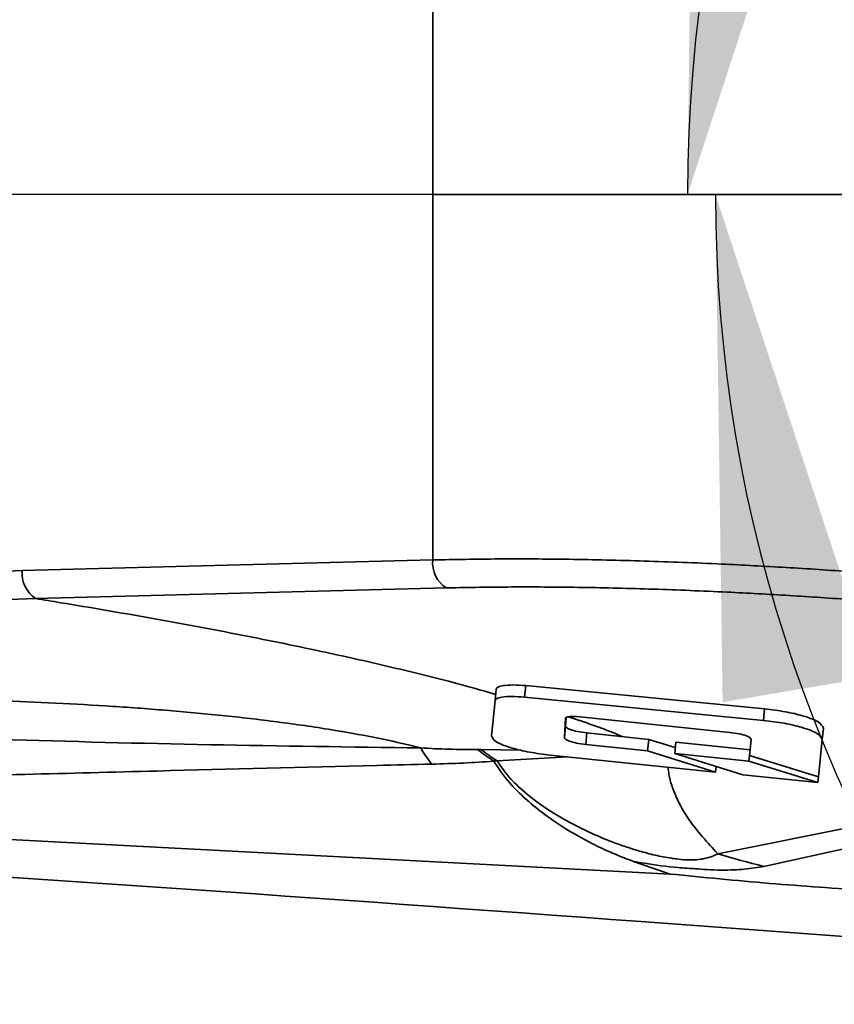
# Model space of a CAD drawing. Header units: millimetres. Extents: x 5 to 298, y 5 to 205.
# Tile 47 of 83: x 182 to 188, y 92 to 99. Entities that reach past the tile are written whole.
import ezdxf

# ---------------------------------------------------------------- set-up
doc = ezdxf.new("R2010")
doc.units = ezdxf.units.MM
doc.layers.add('图框', color=7, linetype='Continuous')
doc.styles.add('SLDTEXTSTYLE1', font='TXT', dxfattribs={"width": 0.7})
doc.dimstyles.new('SLDDIMSTYLE0', dxfattribs={"dimtxt": 3.5, "dimasz": 3.5, "dimexe": 0, "dimexo": 0.0625, "dimgap": 0.875, "dimtad": 0, "dimtih": 1, "dimtoh": 1, "dimlfac": 15, "dimrnd": 1e-09, "dimzin": 12, "dimdsep": 46, "dimtxsty": 'SLDTEXTSTYLE1', "dimsah": 1, "dimcen": 0, "dimadec": 0, "dimazin": 3, "dimtfac": 1, "dimtofl": 0, "dimtmove": 0, "dimatfit": 3, "dimfxl": 0, "dimfrac": 2, "dimtolj": 1, "dimtzin": 12, "dimarcsym": 0})
doc.dimstyles.new('SLDDIMSTYLE1', dxfattribs={"dimtxt": 3.5, "dimasz": 3.5, "dimexe": 0, "dimexo": 0.0625, "dimgap": 0.875, "dimtad": 2, "dimdec": 4, "dimlfac": 15, "dimzin": 12, "dimdsep": 46, "dimtxsty": 'SLDTEXTSTYLE1', "dimsah": 1, "dimcen": 0.09, "dimazin": 3, "dimtfac": 1, "dimtofl": 0, "dimtmove": 0, "dimatfit": 3, "dimfxl": 0, "dimfrac": 2, "dimtolj": 1, "dimtzin": 12, "dimarcsym": 0})

# ---------------------------------------------------------------- blocks, each defined once
blk = doc.blocks.new('_D')
at = {"layer": '图框'}
for p, q in [((226.9804, 97.965), (183.1844, 67.5289)), ((183.1844, 67.5289), (175.9792, 62.5216)), ((175.9792, 62.5216), (168.257, 62.5216))]:
    blk.add_line(p, q, dxfattribs=at)
blk.add_solid([(183.1844, 67.5289), (180.003, 65.9737), (180.6176, 65.0894)], dxfattribs=at)
at = {"layer": '图框', "insert": (168.257, 67.0334), "char_height": 3.5, "attachment_point": 1, "style": 'SLDTEXTSTYLE1'}
blk.add_mtext('R800', dxfattribs=at)
blk = doc.blocks.new('_D_1')
at = {"layer": '图框'}
blk.add_arc((226.9804, 97.965), 15.1471, 48, 180, dxfattribs=at)
for points in [[(237.1158, 109.2215), (234.5788, 111.692), (233.9535, 110.8152)], [(211.8333, 97.965), (212.7649, 101.3814), (211.6949, 101.5035)]]:
    blk.add_solid(points, dxfattribs=at)
at = {"layer": '图框', "insert": (230.5052, 117.6814), "char_height": 3.5, "attachment_point": 1, "rotation": 338.8311, "style": 'SLDTEXTSTYLE1'}
blk.add_mtext('132°', dxfattribs=at)
blk = doc.blocks.new('_D_2')
at = {"layer": '图框'}
blk.add_arc((226.9804, 97.965), 15.1471, 180, 312, dxfattribs=at)
for points in [[(211.8333, 97.965), (211.6949, 94.4265), (212.7649, 94.5485)], [(237.1158, 86.7085), (233.9535, 85.1147), (234.5788, 84.2379)]]:
    blk.add_solid(points, dxfattribs=at)
at = {"layer": '图框', "insert": (224.0515, 87.046), "char_height": 3.5, "attachment_point": 1, "rotation": 4.80347, "style": 'SLDTEXTSTYLE1'}
blk.add_mtext('132°', dxfattribs=at)
blk = doc.blocks.new('_D_3')
at = {"layer": '图框'}
blk.add_arc((196.9804, 97.965), 10.2891, 30, 180, dxfattribs=at)
for points in [[(205.8911, 103.1096), (204.086, 106.1561), (203.2537, 105.4727)], [(186.6913, 97.965), (187.7937, 101.3302), (186.7313, 101.5059)]]:
    blk.add_solid(points, dxfattribs=at)
at = {"layer": '图框', "insert": (188.8697, 110.9255), "char_height": 3.5, "attachment_point": 1, "rotation": 17.51959, "style": 'SLDTEXTSTYLE1'}
blk.add_mtext('150°', dxfattribs=at)
blk = doc.blocks.new('_D_4')
at = {"layer": '图框'}
blk.add_arc((196.9804, 97.965), 10.0943, 180, 330, dxfattribs=at)
for points in [[(186.8861, 97.965), (186.9365, 94.4242), (187.9984, 94.603)], [(205.7223, 92.9178), (203.078, 90.5625), (203.9083, 89.8766)]]:
    blk.add_solid(points, dxfattribs=at)
at = {"layer": '图框', "insert": (192.6903, 92.7255), "char_height": 3.5, "attachment_point": 1, "rotation": 355.16304, "style": 'SLDTEXTSTYLE1'}
blk.add_mtext('150°', dxfattribs=at)

msp = doc.modelspace()

# ---------------------------------------------------------------- linework, layer by layer
at = {"color": 7, "linetype": 'Continuous', "lineweight": 35}
for p, q in [((184.912505, 97.9649828), (184.912505, 100.5135531)), ((184.912505, 97.9649828), (188.7752988, 97.9649828)), ((184.912505, 95.4164124), (184.912505, 97.9649828)), ((182.0479561, 95.3416532), (184.912505, 95.4164124)), ((185.0074222, 95.2209329), (182.1410506, 95.1468542)), ((185.5539449, 94.4590371), (185.5621795, 94.539259)), ((187.2298706, 94.3773569), (185.5621795, 94.539259)), ((185.3478373, 94.4355473), (185.3560719, 94.5157692)), ((187.221636, 94.2971351), (185.5539449, 94.4590371)), ((185.3478373, 94.4355473), (185.3226427, 94.1901011)), ((185.8320009, 94.1776835), (185.8402687, 94.313944)), ((185.8402355, 94.2579054), (185.8438115, 94.3168394)), ((185.918315, 94.3229928), (186.9857042, 94.2134274)), ((187.221636, 94.2971351), (187.2298706, 94.3773569)), ((185.8320009, 94.1776835), (185.8402355, 94.2579054)), ((185.9812252, 94.1288695), (185.9894598, 94.2090913)), ((186.421483, 94.164745), (185.9894598, 94.2090913)), ((187.6321781, 94.1626203), (187.6404127, 94.2428421)), ((186.4132484, 94.0845232), (185.9812252, 94.1288695)), ((186.4132484, 94.0845232), (186.421483, 94.164745)), ((186.6061778, 94.1070761), (186.421483, 94.164745)), ((186.6018753, 94.065161), (186.6101099, 94.1453828)), ((187.1281199, 94.0922102), (186.6101099, 94.1453828)), ((187.1349248, 94.1645774), (187.1242943, 94.0515269)), ((187.6055054, 93.9027745), (187.6321781, 94.1626203)), ((185.2259723, 94.0949176), (185.2481843, 94.0944909)), ((185.7331337, 94.0549543), (186.8874169, 93.9364694)), ((186.8874169, 93.9364694), (186.4132484, 94.0845232)), ((186.6018753, 94.065161), (187.0775818, 93.9169494)), ((187.1202321, 94.0119527), (186.6018753, 94.065161)), ((187.1202321, 94.0119527), (187.1242943, 94.0515269)), ((187.1242943, 94.0515269), (187.6055054, 93.9027745)), ((185.3373722, 94.0145157), (185.3363585, 94.0144898)), ((185.3363585, 94.0144898), (185.3386513, 94.0123656)), ((185.3628337, 94.0152777), (185.3373722, 94.0145157)), ((186.8874169, 93.9364694), (186.8913686, 93.9749662)), ((187.6014407, 93.8631764), (187.1202321, 94.0119527)), ((187.0775818, 93.9169494), (187.6014407, 93.8631764)), ((187.6014407, 93.8631764), (187.6055054, 93.9027745)), ((186.5694237, 93.2249484), (177.5634993, 93.694236)), ((186.5694237, 93.2249484), (186.313546, 93.3133815)), ((187.93953, 92.7772203), (186.3648178, 92.8931966))]:
    msp.add_line(p, q, dxfattribs=at)
at = {"color": 8, "linetype": 'Continuous', "lineweight": 35}
for p, q in [((185.2481843, 94.0944909), (185.5276509, 94.0896467)), ((185.8548419, 94.0424612), (185.3628337, 94.0152777)), ((186.9038502, 93.3650767), (188.9707645, 93.7828105)), ((189.1750188, 93.7068726), (187.2236569, 93.2787733))]:
    msp.add_line(p, q, dxfattribs=at)
at = {"color": 7, "linetype": 'Continuous', "lineweight": 35}
for centre, radius, start, end in [((185.1200566, 95.3964076), 0.2085135, 174.49457056, 237.30425222), ((182.2577809, 95.3222841), 0.2107169, 174.72593119, 236.36038819), ((185.692479, 94.6060024), 0.9979484, 210.12197356, 217.97943296), ((186.0569763, 95.1425223), 1.3238257, 232.34173398, 238.37577671), ((137.3979761, -571.9727243), 666.6666667, 85.7878167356, 86.9288158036), ((188.8467344, 99.9289509), 6.8453812, 253.51142711, 256.28423302)]:
    msp.add_arc(centre, radius, start, end, dxfattribs=at)
for points, knots in [([(184.912505, 95.4164124), (185.0652496, 95.4193217), (185.3718453, 95.4251614), (185.8668339, 95.422039), (186.3868303, 95.4102786), (186.894619, 95.3903315), (187.3794173, 95.3646182), (187.8376724, 95.3346353), (188.3040576, 95.2988594), (188.6179497, 95.2697081), (188.7752988, 95.255095)], [0, 0, 0, 0, 0.134006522, 0.26898383, 0.407021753, 0.546115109, 0.658156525, 0.770755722, 0.885083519, 1, 1, 1, 1]), ([(180.3204496, 95.2170369), (180.6077267, 95.2473669), (181.1826439, 95.3080651), (181.7593972, 95.3304524), (182.0479561, 95.3416532)], [0, 0, 0, 0, 0.499684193, 1, 1, 1, 1]), ([(185.0074222, 95.2209329), (185.0208633, 95.2212728), (185.1776611, 95.2252384), (185.4878714, 95.2291621), (185.9578491, 95.2260549), (186.4514997, 95.2140359), (186.9363962, 95.1943329), (187.4019787, 95.16889), (187.8469577, 95.1389283), (188.2990613, 95.1032464), (188.6035652, 95.0741652), (188.7558173, 95.0596246)], [0, 0, 0, 0, 0.012333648, 0.143879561, 0.275426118, 0.410756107, 0.546086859, 0.658421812, 0.770757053, 0.885378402, 1, 1, 1, 1]), ([(182.1410506, 95.1468542), (181.8099098, 95.1341252), (181.1470579, 95.1086455), (180.4865923, 95.0340111), (180.1560754, 94.9966618)], [0, 0, 0, 0, 0.499569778, 1, 1, 1, 1]), ([(185.5621795, 94.539259), (185.5320582, 94.5414896), (185.4728229, 94.5458762), (185.4060324, 94.5408094), (185.3648178, 94.5304681), (185.3590216, 94.5207265), (185.3560719, 94.5157692)], [0, 0, 0, 0, 0.283702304, 0.557917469, 0.775028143, 1, 1, 1, 1]), ([(184.8292945, 94.1051894), (184.7429227, 94.125859), (184.5701143, 94.1672136), (184.3482495, 94.2082295), (184.0946738, 94.2502695), (183.8057881, 94.291264), (183.416679, 94.3353307), (183.0236733, 94.3709309), (182.4944584, 94.4088599), (181.8584812, 94.4388206), (181.1209997, 94.4566813), (180.653343, 94.4558926), (180.4194877, 94.4554983)], [0, 0, 0, 0, 0.067767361, 0.135585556, 0.159319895, 0.246226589, 0.333201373, 0.420195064, 0.507214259, 0.683637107, 0.841800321, 1, 1, 1, 1]), ([(185.5539449, 94.4590371), (185.5238236, 94.4612677), (185.4645882, 94.4656544), (185.3977978, 94.4605875), (185.3565832, 94.4502462), (185.3507869, 94.4405047), (185.3478373, 94.4355473)], [0, 0, 0, 0, 0.283702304, 0.557917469, 0.775028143, 1, 1, 1, 1]), ([(178.3853609, 94.3811583), (178.5870195, 94.3619089), (179.2709747, 94.2966214), (180.4402976, 94.2215202), (181.8976, 94.1612621), (183.3611215, 94.1242217), (184.3398447, 94.1115343), (184.8292945, 94.1051894)], [0, 0, 0, 0, 0.093970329, 0.318714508, 0.543736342, 0.771827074, 1, 1, 1, 1]), ([(185.8402687, 94.313944), (185.8419128, 94.3163121), (185.8451453, 94.3209683), (185.8660849, 94.3243762), (185.8914354, 94.3251441), (185.9092485, 94.3237184), (185.918315, 94.3229928)], [0, 0, 0, 0, 0.28376932, 0.557930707, 0.774995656, 1, 1, 1, 1]), ([(187.6404127, 94.2428421), (187.6333575, 94.2573501), (187.6194814, 94.2858844), (187.5103794, 94.3271081), (187.3755826, 94.3591249), (187.2790091, 94.3712085), (187.2298706, 94.3773569)], [0, 0, 0, 0, 0.283677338, 0.55793663, 0.775069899, 1, 1, 1, 1]), ([(185.9894598, 94.2090913), (185.9669187, 94.2120492), (185.9225846, 94.2178668), (185.8739763, 94.2317844), (185.8448854, 94.2456992), (185.8418036, 94.2537891), (185.8402355, 94.2579054)], [0, 0, 0, 0, 0.283673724, 0.557934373, 0.775068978, 1, 1, 1, 1]), ([(187.6321781, 94.1626203), (187.6251229, 94.1771283), (187.6112468, 94.2056626), (187.5021448, 94.2468863), (187.367348, 94.2789031), (187.2707744, 94.2909867), (187.221636, 94.2971351)], [0, 0, 0, 0, 0.283677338, 0.55793663, 0.775069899, 1, 1, 1, 1]), ([(185.3226427, 94.1901011), (185.3293358, 94.1755553), (185.342498, 94.1469505), (185.4515693, 94.1054944), (185.5867693, 94.0732826), (185.6837704, 94.0611357), (185.7331337, 94.0549543)], [0, 0, 0, 0, 0.28370633, 0.557918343, 0.775027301, 1, 1, 1, 1]), ([(185.9812252, 94.1288695), (185.9586841, 94.1318274), (185.91435, 94.137645), (185.8657417, 94.1515626), (185.8366508, 94.1654774), (185.833569, 94.1735672), (185.8320009, 94.1776835)], [0, 0, 0, 0, 0.283673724, 0.557934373, 0.775068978, 1, 1, 1, 1]), ([(186.9857042, 94.2134274), (187.0082595, 94.2104669), (187.0526227, 94.204644), (187.1012419, 94.1907127), (187.1303194, 94.1767876), (187.1333718, 94.168695), (187.1349248, 94.1645774)], [0, 0, 0, 0, 0.2836682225, 0.5579380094, 0.7750795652, 1, 1, 1, 1]), ([(184.8292945, 94.1051894), (184.8952296, 94.1013187), (185.0285773, 94.0934905), (185.1596898, 94.0944384), (185.2259723, 94.0949176)], [0, 0, 0, 0, 0.494460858, 1, 1, 1, 1]), ([(185.3363585, 94.0144898), (185.2995792, 94.0390899), (185.2617995, 94.0643592), (185.2268966, 94.0941293), (185.2259723, 94.0949176)], [0, 0, 0, 0, 0.973519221, 1, 1, 1, 1]), ([(184.9058644, 93.9918863), (184.7778269, 93.9887411), (184.137631, 93.9730152), (182.8816375, 93.9414331), (181.1430619, 93.8960856), (179.7344558, 93.8594069), (178.9432141, 93.8401974), (178.7576741, 93.8356929)], [0, 0, 0, 0, 0.06199684, 0.309988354, 0.609186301, 0.908357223, 1, 1, 1, 1]), ([(185.3386513, 94.0123656), (185.268855, 94.0075599), (185.1283209, 93.9978838), (184.980347, 93.9938944), (184.9058644, 93.9918863)], [0, 0, 0, 0, 0.496650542, 1, 1, 1, 1]), ([(186.313546, 93.3133815), (186.2568156, 93.3351631), (186.1432903, 93.3787512), (185.9766139, 93.4607911), (185.8098183, 93.5572149), (185.6607697, 93.6634574), (185.5417238, 93.764699), (185.4273292, 93.8807046), (185.3725055, 93.9621019), (185.3386513, 94.0123656)], [0, 0, 0, 0, 0.0967517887, 0.1936136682, 0.3475904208, 0.5016668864, 0.6395283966, 0.7774050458, 1, 1, 1, 1]), ([(185.3628337, 94.0152777), (185.3853194, 93.9815302), (185.4302869, 93.9140411), (185.542048, 93.8021145), (185.6994827, 93.6802661), (185.8903857, 93.5700976), (186.0793937, 93.4820562), (186.2217711, 93.4272593), (186.3528975, 93.3851984), (186.4600607, 93.3568394), (186.5509786, 93.3386721), (186.6238905, 93.3286133), (186.673436, 93.3238561), (186.7333473, 93.3224693), (186.7750222, 93.3266491), (186.843901, 93.3388189), (186.8764942, 93.3530948), (186.9038502, 93.3650767)], [0, 0, 0, 0, 0.128932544, 0.257842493, 0.417104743, 0.576162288, 0.657951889, 0.739580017, 0.780959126, 0.822196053, 0.858494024, 0.869310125, 0.889217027, 0.902851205, 0.925976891, 0.937871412, 1, 1, 1, 1]), ([(186.7480805, 93.2624467), (186.7480792, 93.2624467), (186.707789, 93.2641253), (186.5878653, 93.2721042), (186.4386507, 93.2913106), (186.3389402, 93.3089015), (186.313546, 93.3133815)], [0, 0, 0, 0, 0.000009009, 0.282507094, 0.817269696, 1, 1, 1, 1]), ([(186.5694237, 93.2249484), (186.8008531, 93.2021202), (187.2638145, 93.1564536), (187.7279873, 93.1254314), (187.9601251, 93.1099168)], [0, 0, 0, 0, 0.499889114, 1, 1, 1, 1]), ([(187.2236569, 93.2787733), (187.1807356, 93.2710325), (187.1200912, 93.2600955), (186.9858502, 93.2514571), (186.8684919, 93.2522651), (186.7740623, 93.2598697), (186.7480817, 93.2624466), (186.7480805, 93.2624467)], [0, 0, 0, 0, 0.357751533, 0.505474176, 0.863744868, 0.999993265, 1, 1, 1, 1])]:
    msp.add_open_spline(points, degree=3, knots=knots, dxfattribs=at)
at = {"color": 8, "linetype": 'Continuous', "lineweight": 35}
for points, knots in [([(182.1410506, 95.1468542), (182.1992616, 95.1373376), (182.4655443, 95.0938048), (182.9360638, 95.0131582), (183.5443666, 94.9004559), (184.1013192, 94.7873642), (184.6035593, 94.6745549), (185.01266, 94.5746372), (185.2523221, 94.5068309), (185.3522522, 94.4785582)], [0, 0, 0, 0, 0.050916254, 0.232913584, 0.415012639, 0.596871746, 0.745367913, 0.893827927, 1, 1, 1, 1]), ([(185.8598368, 94.3225189), (185.9751025, 94.2838419), (186.1099707, 94.2385874), (186.2202215, 94.190717), (186.236246, 94.1837592)], [0, 0, 0, 0, 0.854654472, 1, 1, 1, 1]), ([(186.556117, 93.9704767), (186.5576348, 93.9534847), (186.5636181, 93.8865003), (186.6078516, 93.7642677), (186.7059004, 93.5809598), (186.8305728, 93.4449927), (186.9038502, 93.3650767)], [0, 0, 0, 0, 0.090450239, 0.35656453, 0.621814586, 1, 1, 1, 1])]:
    msp.add_open_spline(points, degree=3, knots=knots, dxfattribs=at)
at = {"layer": '图框'}
msp.add_line((232.3480177, 97.9649828), (173.6470727, 97.9649828), dxfattribs=at)
msp.add_arc((226.980406, 97.9649828), 53.3333333, 48, 312, dxfattribs=at)

# ---------------------------------------------------------------- dimensions: what is measured, and where the dimension line sits
for base, line1, line2, picture, middle in [((220.8195349, 111.8025258), ((267.305483, 142.750518), (226.980406, 97.9649828)), ((232.3480177, 97.9649828), (173.6470727, 97.9649828)), '_D_1', (232.4502955, 112.0899337)), ((194.3173806, 107.9035287), ((208.7303224, 104.7488001), (196.980406, 97.9649828)), ((173.6470727, 97.9649828), (232.3480177, 97.9649828)), '_D_3', (193.8830467, 107.7768514)), ((220.8195349, 84.1274397), ((232.3480177, 97.9649828), (173.6470727, 97.9649828)), ((277.9161018, 41.3951615), (226.980406, 97.9649828)), '_D_2', (228.2487943, 82.8711059)), ((194.3678059, 88.2146266), ((173.6470727, 97.9649828), (232.3480177, 97.9649828)), ((208.7855409, 91.1492849), (196.980406, 97.9649828)), '_D_4', (196.1292467, 87.9066205))]:
    dim = msp.add_angular_dim_2l(base=base, line1=line1, line2=line2, dimstyle='SLDDIMSTYLE1', dxfattribs=at)
    dim.commit()
    dim.dimension.update_dxf_attribs({"geometry": picture, "text_midpoint": middle, "dimtype": 162})
dim = msp.add_radius_dim(center=(226.980406, 97.9649828), mpoint=(183.1844078, 67.5289025), dimstyle='SLDDIMSTYLE0', dxfattribs=at)
dim.commit()
dim.dimension.update_dxf_attribs({"geometry": '_D', "text_midpoint": (171.3243228, 64.6872489), "dimtype": 164})

doc.saveas('drawing.dxf')
